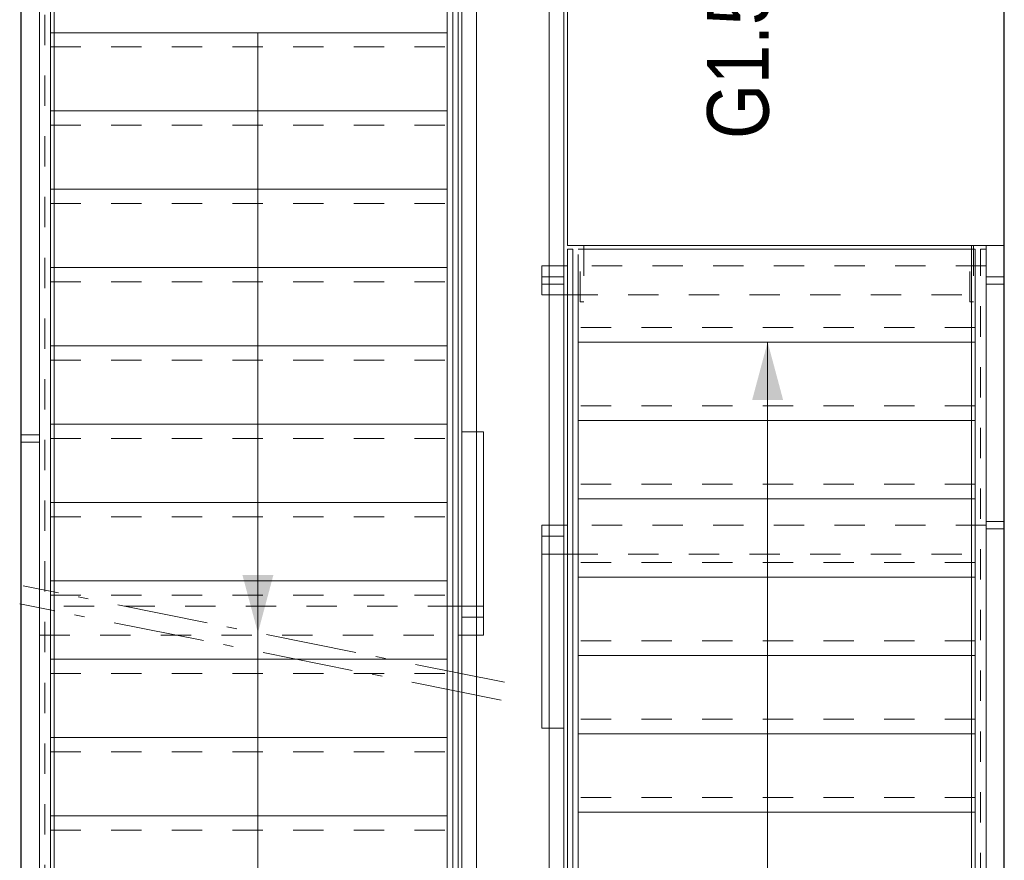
# Model space of a CAD drawing. Header units: millimetres. Extents: x 164327 to 368283, y 131426 to 274001.
# Tile 5 of 160: x 229923 to 232627, y 228440 to 230748. Entities that reach past the tile are written whole.
import ezdxf

# ---------------------------------------------------------------- set-up
doc = ezdxf.new("R2010")
doc.units = ezdxf.units.MM
doc.header["$LTSCALE"] = 400
doc.linetypes.add('STYLE_01', pattern=[0.416641, 0.208282, -0.208359])
doc.linetypes.add('STYLE_06', pattern=[1.041641, 0.625, -0.208282, 0.069427, -0.138931])
for name, color, linetype, lineweight in [('leuning', 43, 'Continuous', 5), ('Lijn-afbreek', 140, 'STYLE_06', 15), ('mat-beton (ihwg)', 5, 'Continuous', 25), ('None', 7, 'Continuous', 9), ('Ruimtenummers', 5, 'Continuous', 25)]:
    doc.layers.add(name, color=color, linetype=linetype, lineweight=lineweight)
doc.styles.add('Arial Narrow', font='ARIALN.TTF', dxfattribs={"height": 222.25})

# ---------------------------------------------------------------- blocks, each defined once
blk = doc.blocks.new('*U16')
at = {"layer": 'Lijn-afbreek', "color": 43, "linetype": 'Continuous', "lineweight": 9}
for p, q in [((39661.1, 33520), (39901.1, 33520)), ((39876.1, 32430), (39876.1, 33520)), ((39661.1, 32430), (39901.1, 32430))]:
    blk.add_line(p, q, dxfattribs=at)
at = {"layer": 'Lijn-afbreek', "color": 43, "linetype": 'STYLE_01', "lineweight": 9}
blk.add_line((39701.1, 32430), (39701.1, 33520), dxfattribs=at)
blk = doc.blocks.new('*U17')
at = {"layer": 'Lijn-afbreek', "color": 43, "linetype": 'Continuous', "lineweight": 9}
for p, q in [((39206.1, 33520), (39446.1, 33520)), ((39446.1, 32430), (39446.1, 33520)), ((39206.1, 32430), (39446.1, 32430))]:
    blk.add_line(p, q, dxfattribs=at)
at = {"layer": 'Lijn-afbreek', "color": 43, "linetype": 'STYLE_01', "lineweight": 9}
blk.add_line((39486.1, 32430), (39486.1, 33520), dxfattribs=at)
blk = doc.blocks.new('*U18')
at = {"layer": 'Lijn-afbreek', "color": 43, "linetype": 'Continuous', "lineweight": 9}
for p, q in [((38991.1, 33520), (39231.1, 33520)), ((39231.1, 32430), (39231.1, 33520)), ((38991.1, 32430), (39231.1, 32430))]:
    blk.add_line(p, q, dxfattribs=at)
at = {"layer": 'Lijn-afbreek', "color": 43, "linetype": 'STYLE_01', "lineweight": 9}
blk.add_line((39271.1, 32430), (39271.1, 33520), dxfattribs=at)
blk = doc.blocks.new('*U19')
at = {"layer": 'Lijn-afbreek', "color": 43, "linetype": 'Continuous', "lineweight": 9}
for p, q in [((39421.1, 33520), (39661.1, 33520)), ((39661.1, 32430), (39661.1, 33520)), ((39421.1, 32430), (39661.1, 32430))]:
    blk.add_line(p, q, dxfattribs=at)
at = {"layer": 'Lijn-afbreek', "color": 43, "linetype": 'STYLE_01', "lineweight": 9}
blk.add_line((39701.1, 32430), (39701.1, 33520), dxfattribs=at)
blk = doc.blocks.new('*U20')
at = {"layer": 'Lijn-afbreek', "color": 43, "linetype": 'Continuous', "lineweight": 9}
for p, q in [((39876.1, 33520), (40116.1, 33520)), ((40091.1, 32430), (40091.1, 33520)), ((39876.1, 32430), (40116.1, 32430))]:
    blk.add_line(p, q, dxfattribs=at)
at = {"layer": 'Lijn-afbreek', "color": 43, "linetype": 'STYLE_01', "lineweight": 9}
blk.add_line((39916.1, 32430), (39916.1, 33520), dxfattribs=at)
blk = doc.blocks.new('*U21')
at = {"layer": 'Lijn-afbreek', "color": 43, "linetype": 'Continuous', "lineweight": 9}
for p, q in [((40091.1, 33520), (40331.1, 33520)), ((40306.1, 32430), (40306.1, 33520)), ((40091.1, 32430), (40331.1, 32430))]:
    blk.add_line(p, q, dxfattribs=at)
at = {"layer": 'Lijn-afbreek', "color": 43, "linetype": 'STYLE_01', "lineweight": 9}
blk.add_line((40131.1, 32430), (40131.1, 33520), dxfattribs=at)
blk = doc.blocks.new('*U22')
at = {"layer": 'Lijn-afbreek', "color": 43, "linetype": 'Continuous', "lineweight": 9}
for p, q in [((40306.1, 33520), (40546.1, 33520)), ((40521.1, 32430), (40521.1, 33520)), ((40306.1, 32430), (40546.1, 32430))]:
    blk.add_line(p, q, dxfattribs=at)
at = {"layer": 'Lijn-afbreek', "color": 43, "linetype": 'STYLE_01', "lineweight": 9}
blk.add_line((40346.1, 32430), (40346.1, 33520), dxfattribs=at)
blk = doc.blocks.new('*U23')
at = {"layer": 'Lijn-afbreek', "color": 43, "linetype": 'Continuous', "lineweight": 9}
for p, q in [((40521.1, 33520), (40761.1, 33520)), ((40776.1, 32430), (40776.1, 33520)), ((40521.1, 32430), (40776.1, 32430))]:
    blk.add_line(p, q, dxfattribs=at)
at = {"layer": 'Lijn-afbreek', "color": 43, "linetype": 'STYLE_01', "lineweight": 9}
blk.add_line((40561.1, 32430), (40561.1, 33520), dxfattribs=at)
blk = doc.blocks.new('*U25')
at = {"layer": 'Lijn-afbreek', "color": 8, "linetype": 'STYLE_01', "lineweight": 5}
blk.add_line((39396.1, 34970), (39396.1, 33880), dxfattribs=at)
at = {"layer": 'Lijn-afbreek', "color": 8, "linetype": 'Continuous', "lineweight": 5}
for p, q in [((39436.1, 34970), (39436.1, 33880)), ((39676.1, 34970), (39436.1, 34970)), ((39676.1, 33880), (39436.1, 33880))]:
    blk.add_line(p, q, dxfattribs=at)
blk = doc.blocks.new('*U26')
at = {"layer": 'Lijn-afbreek', "color": 140, "linetype": 'STYLE_01', "lineweight": 15}
blk.add_line((39826.1, 34970), (39826.1, 33880), dxfattribs=at)
at = {"layer": 'Lijn-afbreek', "color": 140, "linetype": 'Continuous', "lineweight": 15}
for p, q in [((39866.1, 34970), (39866.1, 33880)), ((40106.1, 34970), (39866.1, 34970)), ((40106.1, 33880), (39866.1, 33880))]:
    blk.add_line(p, q, dxfattribs=at)
blk = doc.blocks.new('*U27')
at = {"layer": 'Lijn-afbreek', "color": 140, "linetype": 'STYLE_01', "lineweight": 15}
blk.add_line((40041.1, 34970), (40041.1, 33880), dxfattribs=at)
at = {"layer": 'Lijn-afbreek', "color": 140, "linetype": 'Continuous', "lineweight": 15}
for p, q in [((40081.1, 34970), (40081.1, 33880)), ((40321.1, 34970), (40081.1, 34970)), ((40321.1, 33880), (40081.1, 33880))]:
    blk.add_line(p, q, dxfattribs=at)
blk = doc.blocks.new('*U28')
at = {"layer": 'Lijn-afbreek', "color": 140, "linetype": 'STYLE_01', "lineweight": 15}
blk.add_line((40256.1, 34970), (40256.1, 33880), dxfattribs=at)
at = {"layer": 'Lijn-afbreek', "color": 140, "linetype": 'Continuous', "lineweight": 15}
for p, q in [((40296.1, 34970), (40296.1, 33880)), ((40536.1, 34970), (40296.1, 34970)), ((40536.1, 33880), (40296.1, 33880))]:
    blk.add_line(p, q, dxfattribs=at)
blk = doc.blocks.new('*U29')
at = {"layer": 'Lijn-afbreek', "color": 140, "linetype": 'STYLE_01', "lineweight": 15}
blk.add_line((40471.1, 34970), (40471.1, 33880), dxfattribs=at)
at = {"layer": 'Lijn-afbreek', "color": 140, "linetype": 'Continuous', "lineweight": 15}
for p, q in [((40511.1, 34970), (40511.1, 33880)), ((40751.1, 34970), (40511.1, 34970)), ((40751.1, 33880), (40511.1, 33880))]:
    blk.add_line(p, q, dxfattribs=at)
blk = doc.blocks.new('*U30')
at = {"layer": 'Lijn-afbreek', "color": 140, "linetype": 'STYLE_01', "lineweight": 15}
blk.add_line((40686.1, 34970), (40686.1, 33880), dxfattribs=at)
at = {"layer": 'Lijn-afbreek', "color": 140, "linetype": 'Continuous', "lineweight": 15}
for p, q in [((40726.1, 34970), (40726.1, 33880)), ((40966.1, 34970), (40726.1, 34970)), ((40966.1, 33880), (40726.1, 33880))]:
    blk.add_line(p, q, dxfattribs=at)
blk = doc.blocks.new('*U31')
at = {"layer": 'Lijn-afbreek', "color": 140, "linetype": 'STYLE_01', "lineweight": 15}
blk.add_line((40901.1, 34970), (40901.1, 33880), dxfattribs=at)
at = {"layer": 'Lijn-afbreek', "color": 140, "linetype": 'Continuous', "lineweight": 15}
for p, q in [((40941.1, 34970), (40941.1, 33880)), ((41181.1, 34970), (40941.1, 34970)), ((41181.1, 33880), (40941.1, 33880))]:
    blk.add_line(p, q, dxfattribs=at)
blk = doc.blocks.new('*U32')
at = {"layer": 'Lijn-afbreek', "color": 43, "linetype": 'STYLE_01', "lineweight": 9}
blk.add_line((41331.1, 34970), (41331.1, 33880), dxfattribs=at)
at = {"layer": 'Lijn-afbreek', "color": 43, "linetype": 'Continuous', "lineweight": 9}
for p, q in [((41586.1, 34970), (41345.7, 34970)), ((41370, 34970), (41370, 33880)), ((41586.1, 34970), (41586.1, 33880)), ((41586.1, 33880), (41345.7, 33880))]:
    blk.add_line(p, q, dxfattribs=at)
blk = doc.blocks.new('*U33')
at = {"layer": 'Lijn-afbreek', "color": 8, "linetype": 'STYLE_01', "lineweight": 5}
blk.add_line((38966.1, 34970), (38966.1, 33880), dxfattribs=at)
at = {"layer": 'Lijn-afbreek', "color": 8, "linetype": 'Continuous', "lineweight": 5}
for p, q in [((39006.1, 34970), (39006.1, 33880)), ((39246.1, 34970), (39006.1, 34970)), ((39246.1, 33880), (39006.1, 33880))]:
    blk.add_line(p, q, dxfattribs=at)
blk = doc.blocks.new('*U34')
at = {"layer": 'Lijn-afbreek', "color": 43, "linetype": 'Continuous', "lineweight": 9}
for p, q in [((38536.1, 34970), (38536.1, 33880)), ((38816.1, 34970), (38536.1, 34970)), ((38816.1, 33880), (38536.1, 33880))]:
    blk.add_line(p, q, dxfattribs=at)
blk = doc.blocks.new('*U35')
at = {"layer": 'Lijn-afbreek', "color": 8, "linetype": 'STYLE_01', "lineweight": 5}
blk.add_line((38751.1, 34970), (38751.1, 33880), dxfattribs=at)
at = {"layer": 'Lijn-afbreek', "color": 8, "linetype": 'Continuous', "lineweight": 5}
for p, q in [((38791.1, 34970), (38791.1, 33880)), ((39031.1, 34970), (38791.1, 34970)), ((39031.1, 33880), (38791.1, 33880))]:
    blk.add_line(p, q, dxfattribs=at)
blk = doc.blocks.new('*U36')
at = {"layer": 'Lijn-afbreek', "color": 140, "linetype": 'STYLE_01', "lineweight": 15}
blk.add_line((41116.1, 34970), (41116.1, 33880), dxfattribs=at)
at = {"layer": 'Lijn-afbreek', "color": 140, "linetype": 'Continuous', "lineweight": 15}
for p, q in [((41156.1, 34970), (41156.1, 33880)), ((41396.1, 34970), (41156.1, 34970)), ((41396.1, 33880), (41156.1, 33880))]:
    blk.add_line(p, q, dxfattribs=at)
blk = doc.blocks.new('*U37')
at = {"layer": 'Lijn-afbreek', "color": 8, "linetype": 'STYLE_01', "lineweight": 5}
blk.add_line((39181.1, 34970), (39181.1, 33880), dxfattribs=at)
at = {"layer": 'Lijn-afbreek', "color": 8, "linetype": 'Continuous', "lineweight": 5}
for p, q in [((39221.1, 34970), (39221.1, 33880)), ((39461.1, 34970), (39221.1, 34970)), ((39461.1, 33880), (39221.1, 33880))]:
    blk.add_line(p, q, dxfattribs=at)
blk = doc.blocks.new('*U38')
at = {"layer": 'Lijn-afbreek', "color": 8, "linetype": 'STYLE_01', "lineweight": 5}
blk.add_line((39611.1, 34970), (39611.1, 33880), dxfattribs=at)
at = {"layer": 'Lijn-afbreek', "color": 8, "linetype": 'Continuous', "lineweight": 5}
blk.add_line((39651.1, 34970), (39651.1, 33880), dxfattribs=at)
at = {"layer": 'Lijn-afbreek', "color": 43, "linetype": 'Continuous', "lineweight": 9}
for p, q in [((39891.1, 34970), (39651.1, 34970)), ((39891.1, 33880), (39651.1, 33880))]:
    blk.add_line(p, q, dxfattribs=at)
at = {"layer": 'None', "color": 7}
for name in ['*U34', '*U35', '*U33', '*U37', '*U25', '*U26', '*U27', '*U28', '*U29', '*U30', '*U31', '*U36', '*U32']:
    blk.add_blockref(name, (0, 0), dxfattribs=at)
blk = doc.blocks.new('*U41')
at = {"layer": 'leuning', "color": 140, "linetype": 'Continuous', "lineweight": 15}
for points in [[(38617, 35050), (38617, 35000), (38637, 35000), (38637, 35050)], [(40246.1, 35050), (40246.1, 35000), (40266.1, 35000), (40266.1, 35050)], [(41486.1, 35050), (41486.1, 35000), (41506.1, 35000), (41506.1, 35050)], [(38526.1, 35000), (41596.1, 35000), (41596.1, 34960), (38526.1, 34960)]]:
    blk.add_lwpolyline(points, close=True, dxfattribs=at)
blk = doc.blocks.new('*U42')
at = {"layer": 'leuning', "color": 140, "linetype": 'Continuous', "lineweight": 15}
for points in [[(38526.1, 32440), (40786.1, 32440), (40786.1, 32400), (38526.1, 32400)], [(38617, 32350), (38617, 32400), (38637, 32400), (38637, 32350)], [(40008.7, 32350), (40008.7, 32400), (40028.7, 32400), (40028.7, 32350)], [(40680.4, 32350), (40680.4, 32400), (40700.4, 32400), (40700.4, 32350)]]:
    blk.add_lwpolyline(points, close=True, dxfattribs=at)
blk = doc.blocks.new('*U43')
at = {"layer": 'Lijn-afbreek', "lineweight": 15}
for p, q in [((39538.4, 33732.2), (39802.8, 35054.3)), ((39587.4, 33722.4), (39851.8, 35044.5))]:
    blk.add_line(p, q, dxfattribs=at)
at = {"layer": 'Lijn-afbreek', "color": 8, "linetype": 'Continuous', "lineweight": 5}
for p, q in [((41371.1, 34400), (38791.1, 34400)), ((41371.1, 34400), (39722.9, 34400)), ((39016.1, 33000), (40521.1, 33000))]:
    blk.add_line(p, q, dxfattribs=at)
at = {"layer": 'Lijn-afbreek', "color": 43, "linetype": 'STYLE_01', "lineweight": 9}
for points in [[(38536.1, 35000), (41586.1, 35000), (41586.1, 34985), (38536.1, 34985)], [(39716.4, 35000), (39716.4, 33850), (39796.4, 33850), (39796.4, 35000)], [(40018.7, 32400), (40018.7, 33550), (39938.7, 33550), (39938.7, 32400)], [(40730.4, 32400), (40730.4, 33550), (40650.4, 33550), (40650.4, 32400)], [(38536.1, 32415), (40776.1, 32415), (40776.1, 32400), (38536.1, 32400)]]:
    blk.add_lwpolyline(points, close=True, dxfattribs=at)
at = {"layer": 'Lijn-afbreek', "color": 43, "linetype": 'Continuous', "lineweight": 9}
for points in [[(38536.1, 33850), (41586.1, 33850), (41586.1, 33865), (38536.1, 33865)], [(39716.4, 33780), (39716.4, 33850), (39796.4, 33850), (39796.4, 33780)], [(40274.7, 33780), (40274.7, 33840), (39766.4, 33840), (39766.4, 33780)], [(40018.7, 33620), (40018.7, 33550), (39938.7, 33550), (39938.7, 33620)], [(40730.4, 33620), (40730.4, 33550), (40650.4, 33550), (40650.4, 33620)], [(40776.1, 33550), (40776.1, 33535), (39716.7, 33535), (38536.1, 33535), (38536.1, 33550), (39688.7, 33550)]]:
    blk.add_lwpolyline(points, close=True, dxfattribs=at)
at = {"layer": 'Lijn-afbreek', "color": 140, "linetype": 'Continuous', "lineweight": 15}
for points in [[(39988.7, 33620), (39988.7, 33560), (39461.7, 33560), (39461.7, 33620)], [(40700.4, 33620), (40700.4, 33560), (40680.4, 33560), (40680.4, 33620)]]:
    blk.add_lwpolyline(points, close=True, dxfattribs=at)
at = {"layer": 'Lijn-afbreek', "color": 8, "lineweight": 5}
for points in [[(39722.9, 34400), (39881.7, 34442.5), (39881.7, 34357.5)], [(40521.1, 33000), (40362.4, 32957.5), (40362.4, 33042.5)]]:
    blk.add_solid(points, dxfattribs=at)
at = {"layer": 'None', "color": 43, "linetype": 'Continuous', "lineweight": 9}
for p, q in [((38526.1, 33840), (40301.1, 33840)), ((38566.1, 33800), (40301.1, 33800))]:
    blk.add_line(p, q, dxfattribs=at)
at = {"layer": 'None', "color": 140, "linetype": 'Continuous', "lineweight": 15}
for p, q in [((40301.1, 33840), (41596.1, 33840)), ((40301.1, 33800), (41556.1, 33800)), ((40705.4, 33600), (38566.1, 33600)), ((41556.1, 33600), (40705.4, 33600)), ((40705.4, 33560), (38526.1, 33560)), ((41596.1, 33560), (40705.4, 33560))]:
    blk.add_line(p, q, dxfattribs=at)
at = {"layer": 'None', "color": 43, "lineweight": 9}
blk.add_lwpolyline([(40786.1, 32350), (40786.1, 33550), (41596.1, 33550)], dxfattribs=at)
at = {"layer": 'None', "color": 43, "linetype": 'STYLE_01', "lineweight": 9}
for points in [[(40632, 33505), (40632, 33515), (40786.1, 33515), (40786.1, 33505)], [(40632, 32435), (40632, 32445), (40786.1, 32445), (40786.1, 32435)]]:
    blk.add_lwpolyline(points, close=True, dxfattribs=at)
at = {"layer": 'leuning', "color": 7}
for name in ['*U41', '*U42']:
    blk.add_blockref(name, (0, 0), dxfattribs=at)
at = {"layer": 'None', "color": 7}
for name in ['*U38', '*U18', '*U17', '*U19', '*U16', '*U20', '*U21', '*U22', '*U23']:
    blk.add_blockref(name, (0, 0), dxfattribs=at)

msp = doc.modelspace()

# ---------------------------------------------------------------- linework, layer by layer
at = {"layer": 'mat-beton (ihwg)', "lineweight": 25}
for p, q in [((229926.97992, 227032.79912), (229926.97992, 232032.79912)), ((232626.99683, 227032.79912), (232626.63306, 232032.96762))]:
    msp.add_line(p, q, dxfattribs=at)

# ---------------------------------------------------------------- block references
at = {"layer": 'None', "color": 7, "rotation": 90}
msp.add_blockref('*U43', (264976.97992, 189341.69912), dxfattribs=at)

# ---------------------------------------------------------------- texts
at = {"layer": 'Ruimtenummers', "insert": (231810.70214, 230420.19231), "char_height": 169.333333, "attachment_point": 1, "rotation": 90, "style": 'Arial Narrow'}
msp.add_mtext('G1.53', dxfattribs=at)

doc.saveas('drawing.dxf')
